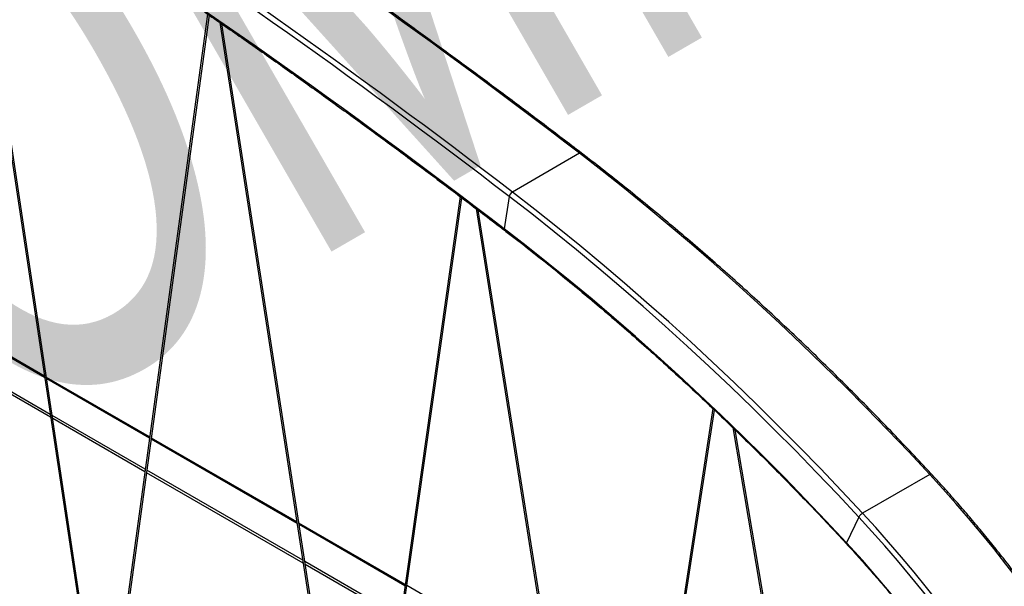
# Model space of a CAD drawing. Header units: millimetres. Extents: x 1 to 419, y 6 to 296.
# Tile 7 of 12: x 134 to 173, y 93 to 115. Entities that reach past the tile are written whole.
import ezdxf

# ---------------------------------------------------------------- set-up
doc = ezdxf.new("R2010")
doc.units = ezdxf.units.MM
doc.layers.add('FORMAT', color=7, linetype='Continuous')
doc.styles.add('SLDTEXTSTYLE0', font='TXT', dxfattribs={"width": 0.605})

msp = doc.modelspace()

# ---------------------------------------------------------------- linework, layer by layer
at = {"color": 7, "linetype": 'Continuous', "lineweight": 25}
for p, q in [((132.339, 121.1173), (137.6414, 85.9204)), ((137.7143, 85.9377), (132.4226, 121.0634)), ((141.7638, 114.8757), (137.7799, 85.8539)), ((137.8546, 85.8502), (141.8325, 114.8282)), ((142.2336, 114.5509), (147.5411, 80.1913)), ((147.614, 80.2089), (142.3182, 114.4924)), ((156.2555, 109.4555), (153.6392, 107.9451)), ((151.6034, 107.7722), (147.6795, 80.1252)), ((147.7542, 80.1211), (151.6714, 107.7208)), ((153.5161, 107.7728), (153.3231, 106.5141)), ((152.2232, 107.304), (157.4422, 74.4521)), ((157.515, 74.47), (152.3092, 107.239)), ((135.4115, 100.7222), (129.6194, 104.0659)), ((135.4031, 100.7777), (129.6256, 104.113)), ((135.627, 99.2915), (129.4577, 102.853)), ((135.6439, 99.1797), (129.4451, 102.7582)), ((139.5036, 98.4106), (135.4859, 100.73)), ((139.4971, 98.3636), (135.4942, 100.6744)), ((161.4512, 99.5204), (157.5823, 74.3987)), ((157.6551, 74.3813), (161.517, 99.4575)), ((139.331, 97.1532), (135.7098, 99.2437)), ((139.318, 97.0587), (135.7266, 99.1319)), ((162.2277, 98.7769), (167.3418, 68.7052)), ((167.4102, 68.7488), (162.3186, 98.6884)), ((145.2468, 95.0444), (139.5669, 98.3233)), ((145.2382, 95.1001), (139.5733, 98.3703)), ((145.4683, 93.6102), (139.4007, 97.113)), ((145.4856, 93.4982), (139.3877, 97.0184)), ((169.903, 96.9496), (167.2867, 95.4393)), ((167.1384, 95.2901), (166.6593, 94.2936)), ((149.459, 92.6634), (145.3211, 95.0522)), ((149.4523, 92.6166), (145.3297, 94.9965)), ((149.281, 91.4092), (145.5513, 93.5623)), ((149.2676, 91.3149), (145.5686, 93.4503)), ((155.063, 89.4283), (149.5286, 92.6232))]:
    msp.add_line(p, q, dxfattribs=at)
at = {"color": 7, "linetype": 'Continuous', "lineweight": 25, "flags": 128}
for points in [[(169.903, 96.9496), (169.0829, 97.8259), (168.2574, 98.6905), (167.4268, 99.5432), (166.5913, 100.3838), (165.751, 101.2121), (164.9063, 102.0279), (164.0572, 102.8309), (163.204, 103.6211), (162.3469, 104.3981), (161.4861, 105.1619), (160.6218, 105.9122), (159.7543, 106.6489), (158.8837, 107.3717), (158.0102, 108.0805), (157.1341, 108.7752), (156.2555, 109.4555)], [(167.2867, 95.4393), (166.4666, 96.3156), (165.6411, 97.1802), (164.8105, 98.0329), (163.975, 98.8735), (163.1347, 99.7018), (162.29, 100.5175), (161.4409, 101.3206), (160.5877, 102.1107), (159.7306, 102.8878), (158.8698, 103.6515), (158.0055, 104.4018), (157.138, 105.1385), (156.2674, 105.8613), (155.3939, 106.5702), (154.5178, 107.2648), (153.6392, 107.9451)], [(167.1384, 95.2901), (166.3198, 96.1648), (165.4958, 97.0278), (164.6667, 97.8789), (163.8328, 98.718), (162.9941, 99.5447), (162.1509, 100.359), (161.3034, 101.1605), (160.4517, 101.9492), (159.5962, 102.7248), (158.737, 103.4872), (157.8744, 104.2361), (157.0084, 104.9714), (156.1394, 105.6929), (155.2676, 106.4004), (154.393, 107.0938), (153.5161, 107.7728)], [(166.6593, 94.2936), (165.8579, 95.1499), (165.0512, 95.9948), (164.2396, 96.828), (163.4231, 97.6494), (162.602, 98.4588), (161.7765, 99.256), (160.9468, 100.0407), (160.1131, 100.8128), (159.2756, 101.5721), (158.4344, 102.3185), (157.5898, 103.0517), (156.7421, 103.7715), (155.8913, 104.4779), (155.0378, 105.1705), (154.1816, 105.8493), (153.3231, 106.5141)], [(169.9708, 96.9637), (169.9657, 96.9672), (169.9548, 96.9688), (169.9404, 96.9664), (169.9229, 96.9599), (169.903, 96.9496)], [(178.7937, 84.2098), (178.4271, 84.9073), (178.0511, 85.6005), (177.6657, 86.2891), (177.2712, 86.9727), (176.8678, 87.6509), (176.4558, 88.3234), (176.0353, 88.9899), (175.6065, 89.6499), (175.1697, 90.3032), (174.7252, 90.9494), (174.273, 91.5881), (173.8135, 92.2191), (173.347, 92.8421), (172.8735, 93.4566), (172.3935, 94.0624), (171.9071, 94.6591), (171.4146, 95.2465), (170.9163, 95.8243), (170.4123, 96.3921), (169.903, 96.9496)], [(175.9906, 82.6054), (175.6256, 83.2999), (175.2512, 83.9901), (174.8674, 84.6757), (174.4747, 85.3564), (174.0731, 86.0316), (173.6628, 86.7012), (173.2441, 87.3648), (172.8172, 88.022), (172.3823, 88.6724), (171.9397, 89.3158), (171.4895, 89.9518), (171.032, 90.5801), (170.5674, 91.2003), (170.096, 91.8122), (169.6181, 92.4154), (169.1338, 93.0095), (168.6434, 93.5944), (168.1472, 94.1697), (167.6455, 94.735), (167.1384, 95.2901)], [(176.1775, 82.6994), (175.8109, 83.3969), (175.4348, 84.0902), (175.0494, 84.7788), (174.6549, 85.4623), (174.2515, 86.1406), (173.8395, 86.8131), (173.419, 87.4795), (172.9902, 88.1395), (172.5535, 88.7928), (172.1089, 89.439), (171.6567, 90.0778), (171.1972, 90.7088), (170.7307, 91.3317), (170.2572, 91.9462), (169.7772, 92.552), (169.2908, 93.1488), (168.7983, 93.7362), (168.3, 94.3139), (167.796, 94.8817), (167.2867, 95.4393)], [(166.6593, 94.2936), (166.6531, 94.2776), (166.6512, 94.2646), (166.6537, 94.255), (166.6554, 94.2528)]]:
    msp.add_lwpolyline(points, dxfattribs=at)
at = {"color": 7, "linetype": 'Continuous', "lineweight": 25}
for centre, radius, start, end in [((-18.701, -118.7958), 287.5907, 52.52954, 57.093446), ((-21.3399, -120.3473), 287.4255, 52.52954, 57.093446), ((-21.3172, -120.3061), 287.5907, 52.52954, 57.093446), ((-20.3942, -120.1205), 285.5538, 52.52954, 57.093446), ((156.2988, 109.4025), 0.0685, 63.24808, 129.21594), ((153.7812, 107.7136), 0.2716, 121.51326, 167.39818), ((153.3788, 106.4976), 0.0581, 163.48149, 225.46466), ((167.4949, 95.084), 0.4118, 120.36023, 149.95708), ((126.2094, 57.0986), 54.9515, 27.22005, 42.59953)]:
    msp.add_arc(centre, radius, start, end, dxfattribs=at)
for points, knots in [([(156.3296, 109.4636), (156.0808, 109.6535), (155.3593, 110.2045), (154.1638, 111.1075), (152.7426, 112.1686), (151.3197, 113.2177), (149.8953, 114.2549), (148.4696, 115.2801), (147.0425, 116.2933), (145.6141, 117.2943), (144.1846, 118.2832), (142.7541, 119.2599), (141.3225, 120.2243), (139.8901, 121.1762), (138.6537, 121.9873), (137.8947, 122.4786), (137.6137, 122.6606)], [0, 0, 0, 0, 0.0401339, 0.1163856, 0.1926376, 0.2688897, 0.3451418, 0.4213941, 0.4976464, 0.5738988, 0.6501513, 0.7264039, 0.8026566, 0.8789094, 0.9551622, 1, 1, 1, 1]), ([(134.7634, 119.5536), (135.0139, 119.3915), (135.7403, 118.9214), (136.9421, 118.1337), (138.3684, 117.1865), (139.7939, 116.2268), (141.2185, 115.2549), (142.6419, 114.2707), (144.0643, 113.2744), (145.4854, 112.266), (146.9053, 111.2455), (148.3237, 110.213), (149.7406, 109.1686), (151.156, 108.1123), (152.355, 107.2069), (153.0819, 106.6518), (153.338, 106.4562)], [0, 0, 0, 0, 0.0402652, 0.1167731, 0.1932813, 0.2697895, 0.3462978, 0.4228062, 0.4993146, 0.5758232, 0.6523318, 0.7288405, 0.8053493, 0.8818582, 0.9583672, 1, 1, 1, 1]), ([(169.9708, 96.9637), (169.8419, 97.1024), (169.468, 97.5047), (168.8458, 98.1634), (168.103, 98.9366), (167.3561, 99.7), (166.6052, 100.4537), (165.8504, 101.1974), (165.092, 101.931), (164.3301, 102.6545), (163.5648, 103.3675), (162.7963, 104.0701), (162.0247, 104.762), (161.2502, 105.4431), (160.473, 106.1133), (159.6931, 106.7725), (158.9107, 107.4205), (158.126, 108.0573), (157.3392, 108.6825), (156.74, 109.149), (156.4031, 109.4072), (156.3296, 109.4636)], [0, 0, 0, 0, 0.0295616, 0.0857214, 0.1418818, 0.1980425, 0.2542035, 0.3103649, 0.3665266, 0.4226887, 0.4788511, 0.535014, 0.5911772, 0.6473408, 0.7035047, 0.7596691, 0.8158339, 0.8719991, 0.9281646, 0.9843306, 1, 1, 1, 1]), ([(153.338, 106.4562), (153.4747, 106.3513), (153.8713, 106.0468), (154.5262, 105.534), (155.302, 104.9141), (156.0756, 104.2827), (156.8469, 103.64), (157.6158, 102.9862), (158.382, 102.3214), (159.1455, 101.6457), (159.906, 100.9593), (160.6634, 100.2623), (161.4176, 99.5548), (162.1684, 98.837), (162.9157, 98.109), (163.6592, 97.371), (164.399, 96.6231), (165.1347, 95.8655), (165.8535, 95.1117), (166.3594, 94.572), (166.6219, 94.289), (166.6554, 94.2529)], [0, 0, 0, 0, 0.0298767, 0.0866519, 0.1434278, 0.2002041, 0.2569809, 0.313758, 0.3705355, 0.4273134, 0.4840917, 0.5408704, 0.5976495, 0.6544289, 0.7112087, 0.7679889, 0.8247695, 0.8815503, 0.9383316, 0.9921248, 1, 1, 1, 1]), ([(178.8462, 84.2459), (178.7865, 84.3608), (178.6133, 84.6942), (178.3201, 85.2431), (177.9641, 85.8912), (177.5999, 86.5351), (177.2278, 87.1745), (176.848, 87.809), (176.4605, 88.4385), (176.0656, 89.0626), (175.6634, 89.681), (175.2542, 90.2935), (174.838, 90.8998), (174.4152, 91.4997), (173.9859, 92.0927), (173.5503, 92.6787), (173.1086, 93.2574), (172.661, 93.8286), (172.2076, 94.3919), (171.7488, 94.9471), (171.2847, 95.4941), (170.8154, 96.0323), (170.3774, 96.5222), (170.0943, 96.8296), (169.9708, 96.9637)], [0, 0, 0, 0, 0.0247174, 0.0716633, 0.1186097, 0.1655561, 0.2125024, 0.2594488, 0.3063952, 0.3533418, 0.4002885, 0.4472355, 0.4941827, 0.5411303, 0.5880783, 0.6350267, 0.6819757, 0.7289251, 0.7758752, 0.8228259, 0.8697774, 0.9167296, 0.9636826, 1, 1, 1, 1]), ([(166.6554, 94.2529), (166.7369, 94.1645), (166.9733, 93.9082), (167.3613, 93.477), (167.8175, 92.9564), (168.2687, 92.4271), (168.7146, 91.8895), (169.1552, 91.3437), (169.5901, 90.79), (170.0192, 90.2288), (170.4423, 89.6602), (170.859, 89.0846), (171.2694, 88.5022), (171.673, 87.9134), (172.0698, 87.3183), (172.4596, 86.7174), (172.8421, 86.1108), (173.2172, 85.4989), (173.5847, 84.882), (173.9445, 84.2604), (174.2962, 83.6343), (174.6338, 83.0152), (174.8829, 82.545), (175.0176, 82.2851), (175.0482, 82.2262)], [0, 0, 0, 0, 0.0253482, 0.0735316, 0.1217165, 0.1699023, 0.218089, 0.2662764, 0.3144645, 0.3626533, 0.4108428, 0.4590328, 0.5072232, 0.5554142, 0.6036054, 0.651797, 0.6999889, 0.7481809, 0.7963731, 0.8445653, 0.8927575, 0.9409497, 0.9866058, 1, 1, 1, 1])]:
    msp.add_open_spline(points, degree=3, knots=knots, dxfattribs=at)

# ---------------------------------------------------------------- texts
at = {"layer": 'FORMAT', "insert": (110.418, 110.7125), "char_height": 22.48958, "attachment_point": 1, "rotation": 30, "style": 'SLDTEXTSTYLE0'}
msp.add_mtext('COMMERCIAL', dxfattribs=at)

doc.saveas('drawing.dxf')
